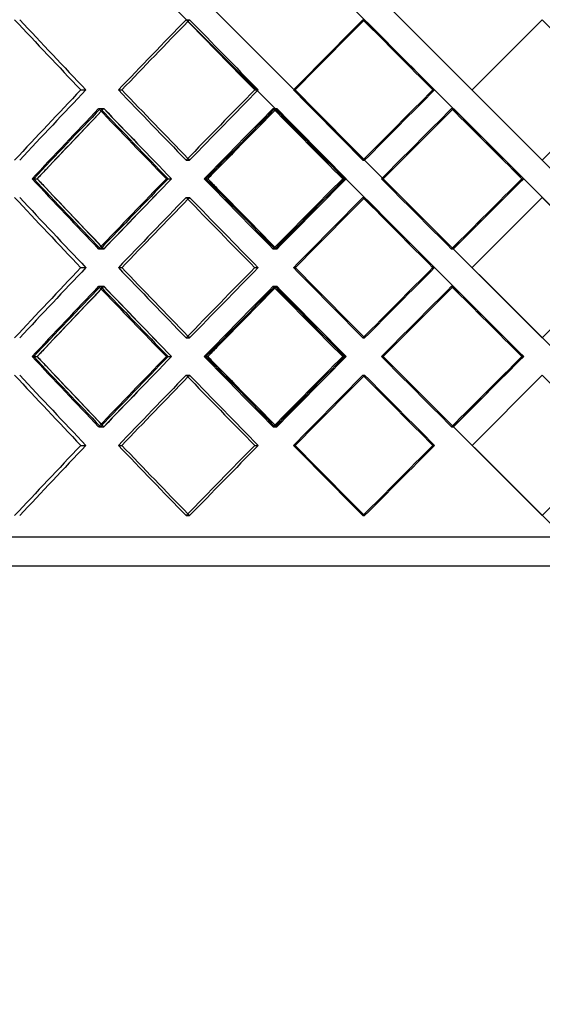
# Model space of a CAD drawing. Header units: millimetres. Extents: x -380 to 380, y -254 to 320.
# Tile 5 of 12: x -90 to 0, y -84 to 87. Entities that reach past the tile are written whole.
import ezdxf

# ---------------------------------------------------------------- set-up
doc = ezdxf.new("R2010")
doc.units = ezdxf.units.MM
doc.layers.add('HIDDEN', color=7, linetype='Continuous')
doc.layers.add('THICK', color=7, linetype='Continuous')

msp = doc.modelspace()

# ---------------------------------------------------------------- linework, layer by layer
at = {"layer": 'HIDDEN'}
for p, q in [((-255, 311), (255, -199)), ((-255, 280.24), (-3.23, 28.47)), ((-61.62, 86.77), (-61.03, 86.77)), ((-61.62, 86.77), (-61.03, 86.77)), ((-31.04, 86.77), (-30.74, 86.77)), ((-31.04, 86.77), (-30.74, 86.77)), ((0, 86.77), (0, 86.77)), ((-79.85, 74.62), (-78.96, 74.62)), ((-79.85, 74.62), (-78.96, 74.62)), ((-73.35, 74.62), (-72.76, 74.62)), ((-49.76, 74.62), (-49.16, 74.62)), ((-49.76, 74.62), (-49.16, 74.62)), ((-43.07, 74.62), (-42.77, 74.62)), ((-18.94, 74.62), (-18.64, 74.62)), ((-18.94, 74.62), (-18.64, 74.62)), ((-12.15, 74.62), (-12.15, 74.62)), ((-12.15, 74.62), (-12.15, 74.62)), ((-76.76, 71.39), (-75.88, 71.39)), ((-76.45, 71.39), (-75.85, 71.39)), ((-46.58, 71.39), (-45.98, 71.39)), ((-46.25, 71.39), (-45.95, 71.39)), ((-15.71, 71.39), (-15.41, 71.39)), ((-15.55, 71.22), (-15.38, 71.39)), ((-15.38, 71.39), (-15.38, 71.39)), ((-61.62, 62.46), (-61.03, 62.46)), ((-61.62, 62.46), (-61.03, 62.46)), ((-31.04, 62.46), (-30.74, 62.46)), ((-31.04, 62.46), (-30.74, 62.46)), ((0, 62.46), (0, 62.46)), ((-27.54, 59.23), (-25.91, 60.85)), ((-88.01, 59.23), (-87.4, 59.23)), ((-65.04, 59.23), (-64.15, 59.23)), ((-64.76, 59.23), (-64.16, 59.23)), ((-58.19, 59.23), (-57.89, 59.23)), ((-34.54, 59.23), (-33.93, 59.23)), ((-34.24, 59.23), (-33.94, 59.23)), ((-27.54, 59.23), (-27.54, 59.23)), ((-25.91, 57.61), (-27.54, 59.23)), ((-3.23, 59.23), (-15.38, 47.08)), ((-3.53, 59.23), (-3.22, 59.23)), ((-3.23, 59.23), (-3.23, 59.23)), ((-61.62, 56), (-61.03, 56)), ((-61.62, 56), (-61.03, 56)), ((-31.04, 56), (-30.74, 56)), ((-31.04, 56), (-30.74, 56)), ((0, 56), (0, 56)), ((-76.76, 47.08), (-75.88, 47.08)), ((-76.45, 47.08), (-75.85, 47.08)), ((-46.58, 47.08), (-45.98, 47.08)), ((-46.25, 47.08), (-45.95, 47.08)), ((-15.71, 47.08), (-15.41, 47.08)), ((-15.55, 47.25), (255, -223.3)), ((-15.38, 47.08), (-15.38, 47.08)), ((-79.85, 43.85), (-78.96, 43.85)), ((-79.85, 43.85), (-78.96, 43.85)), ((-73.35, 43.85), (-72.76, 43.85)), ((-49.76, 43.85), (-49.16, 43.85)), ((-49.76, 43.85), (-49.16, 43.85)), ((-43.07, 43.85), (-42.77, 43.85)), ((-18.94, 43.85), (-18.64, 43.85)), ((-18.94, 43.85), (-18.64, 43.85)), ((-12.15, 43.85), (-12.15, 43.85)), ((-12.15, 43.85), (-12.15, 43.85)), ((-76.76, 40.62), (-75.88, 40.62)), ((-76.45, 40.62), (-75.85, 40.62)), ((-46.58, 40.62), (-45.98, 40.62)), ((-46.25, 40.62), (-45.95, 40.62)), ((-15.71, 40.62), (-15.41, 40.62)), ((-15.55, 40.45), (-15.38, 40.62)), ((-15.38, 40.62), (-15.38, 40.62)), ((-61.62, 31.7), (-61.03, 31.7)), ((-61.62, 31.7), (-61.03, 31.7)), ((-31.04, 31.7), (-30.74, 31.7)), ((-31.04, 31.7), (-30.74, 31.7)), ((0, 31.7), (0, 31.7)), ((-27.54, 28.47), (-25.91, 30.09)), ((-88.01, 28.47), (-87.4, 28.47)), ((-65.04, 28.47), (-64.15, 28.47)), ((-64.76, 28.47), (-64.16, 28.47)), ((-58.19, 28.47), (-57.89, 28.47)), ((-34.54, 28.47), (-33.93, 28.47)), ((-34.24, 28.47), (-33.94, 28.47)), ((-27.54, 28.47), (-27.54, 28.47)), ((-27.54, 28.47), (255, -254.07)), ((-3.23, 28.47), (-15.38, 16.31)), ((-3.53, 28.47), (-3.22, 28.47)), ((-3.23, 28.47), (-3.23, 28.47)), ((-61.62, 25.24), (-61.03, 25.24)), ((-61.62, 25.24), (-61.03, 25.24)), ((-31.04, 25.24), (-30.74, 25.24)), ((-31.04, 25.24), (-30.74, 25.24)), ((0, 25.24), (0, 25.24)), ((-76.76, 16.31), (-75.88, 16.31)), ((-76.45, 16.31), (-75.85, 16.31)), ((-46.58, 16.31), (-45.98, 16.31)), ((-46.25, 16.31), (-45.95, 16.31)), ((-15.71, 16.31), (-15.41, 16.31)), ((-15.55, 16.48), (255, -254.07)), ((-15.38, 16.31), (-15.38, 16.31)), ((-79.85, 13.08), (-78.96, 13.08)), ((-79.85, 13.08), (-78.96, 13.08)), ((-73.35, 13.08), (-72.76, 13.08)), ((-49.76, 13.08), (-49.16, 13.08)), ((-49.76, 13.08), (-49.16, 13.08)), ((-43.07, 13.08), (-42.77, 13.08)), ((-18.94, 13.08), (-18.64, 13.08)), ((-18.94, 13.08), (-18.64, 13.08)), ((-12.15, 13.08), (-12.15, 13.08)), ((-12.15, 13.08), (-12.15, 13.08)), ((-61.62, 0.93), (-61.03, 0.93)), ((-61.62, 0.93), (-61.03, 0.93)), ((-31.04, 0.93), (-30.74, 0.93)), ((-31.04, 0.93), (-30.74, 0.93)), ((0, 0.93), (0, 0.93)), ((0, -2.8), (-255, -2.8)), ((255, -2.8), (0, -2.8))]:
    msp.add_line(p, q, dxfattribs=at)
for centre, major_axis, ratio, start_param, end_param in [((0, 86.77), (-250.82, 250.82), 0.183257, 1.389551, 1.437224), ((0, 86.77), (250.82, -250.82), 0.183257, -1.752042, -1.704368), ((0, 86.77), (255.62, 255.62), 0.121422, 1.691627, 1.738837), ((0, 86.77), (-253.14, -253.14), 0.121422, -1.449966, -1.448758), ((0, 86.77), (-253.14, 253.14), 0.121422, 1.449966, 1.49764), ((0, 86.77), (253.14, -253.14), 0.121422, -1.691627, -1.643953), ((0, 86.77), (257.03, 257.03), 0.060489, 1.631212, 1.678422), ((0, 86.77), (-254.53, -254.53), 0.060489, -1.510381, -1.509786), ((0, 86.77), (-254.53, 254.53), 0.060489, 1.510381, 1.558055), ((0, 86.77), (254.53, -254.53), 0.060489, -1.631212, -1.583538), ((0, 62.46), (-250.82, -250.82), 0.183257, -1.437224, -1.389551), ((0, 62.46), (250.82, 250.82), 0.183257, 1.704368, 1.752042), ((0, 62.46), (255.62, -255.62), 0.121422, -1.738837, -1.691627), ((0, 62.46), (-253.14, -253.14), 0.121422, -1.49764, -1.449966), ((0, 62.46), (253.14, 253.14), 0.121422, 1.643953, 1.691627), ((0, 62.46), (257.03, -257.03), 0.060489, -1.678422, -1.631212), ((0, 62.46), (-254.53, -254.53), 0.060489, -1.558055, -1.510381), ((0, 62.46), (254.53, 254.53), 0.060489, 1.583538, 1.631212), ((0, 86.77), (255.62, 255.62), 0.121422, 1.751404, 1.798766), ((0, 56), (255.62, -255.62), 0.121422, -1.751404, -1.704175), ((0, 56), (-250.82, -250.82), 0.183257, -1.449914, -1.44809), ((0, 86.77), (253.14, 253.14), 0.121422, 1.75199, 1.753866), ((0, 86.77), (-250.82, 250.82), 0.183257, 1.449914, 1.497744), ((0, 56), (253.14, -253.14), 0.121422, -1.75199, -1.704298), ((0, 86.77), (257.03, 257.03), 0.060489, 1.690988, 1.73835), ((0, 56), (-253.14, -253.14), 0.121422, -1.510329, -1.509134), ((0, 86.77), (254.53, 254.53), 0.060489, 1.691575, 1.692822), ((0, 56), (257.03, -257.03), 0.060489, -1.690988, -1.64376), ((0, 86.77), (-253.14, 253.14), 0.121422, 1.510329, 1.558159), ((0, 56), (254.53, -254.53), 0.060489, -1.691575, -1.643883), ((0, 56), (-254.53, -254.53), 0.060489, -1.570745, -1.570152), ((0, 86.77), (-254.53, 254.53), 0.060489, 1.570745, 1.618574), ((0, 62.46), (-253.14, 253.14), 0.121422, 1.448758, 1.449966), ((0, 62.46), (-254.53, 254.53), 0.060489, 1.509786, 1.510381), ((0, 86.77), (253.14, 253.14), 0.121422, 1.793428, 1.79982), ((0, 86.77), (254.53, 254.53), 0.060489, 1.733013, 1.739405), ((0, 31.7), (255.62, -255.62), 0.121422, -1.798766, -1.751404), ((0, 31.7), (253.14, -253.14), 0.121422, -1.79982, -1.793428), ((0, 62.46), (255.62, 255.62), 0.121422, 1.704175, 1.751404), ((0, 31.7), (-250.82, -250.82), 0.183257, -1.497744, -1.449914), ((0, 62.46), (253.14, 253.14), 0.121422, 1.704298, 1.75199), ((0, 31.7), (257.03, -257.03), 0.060489, -1.73835, -1.690988), ((0, 31.7), (254.53, -254.53), 0.060489, -1.739405, -1.733013), ((0, 62.46), (257.03, 257.03), 0.060489, 1.64376, 1.690988), ((0, 31.7), (-253.14, -253.14), 0.121422, -1.558159, -1.510329), ((0, 62.46), (254.53, 254.53), 0.060489, 1.643883, 1.691575), ((0, 31.7), (-254.53, -254.53), 0.060489, -1.618574, -1.570745), ((0, 56), (-250.82, 250.82), 0.183257, 1.389551, 1.437224), ((0, 56), (250.82, -250.82), 0.183257, -1.752042, -1.704368), ((0, 56), (255.62, 255.62), 0.121422, 1.691627, 1.738837), ((0, 56), (-253.14, -253.14), 0.121422, -1.449966, -1.448758), ((0, 56), (-253.14, 253.14), 0.121422, 1.449966, 1.49764), ((0, 56), (253.14, -253.14), 0.121422, -1.691627, -1.643953), ((0, 56), (257.03, 257.03), 0.060489, 1.631212, 1.678422), ((0, 56), (-254.53, -254.53), 0.060489, -1.510381, -1.509786), ((0, 56), (-254.53, 254.53), 0.060489, 1.510381, 1.558055), ((0, 56), (254.53, -254.53), 0.060489, -1.631212, -1.583538), ((0, 62.46), (-250.82, 250.82), 0.183257, 1.44809, 1.449914), ((0, 31.7), (253.14, -253.14), 0.121422, -1.753866, -1.75199), ((0, 62.46), (-253.14, 253.14), 0.121422, 1.509134, 1.510329), ((0, 31.7), (254.53, -254.53), 0.060489, -1.692822, -1.691575), ((0, 62.46), (-254.53, 254.53), 0.060489, 1.570152, 1.570745), ((0, 31.7), (-250.82, -250.82), 0.183257, -1.437224, -1.389551), ((0, 31.7), (250.82, 250.82), 0.183257, 1.704368, 1.752042), ((0, 31.7), (255.62, -255.62), 0.121422, -1.738837, -1.691627), ((0, 31.7), (-253.14, -253.14), 0.121422, -1.49764, -1.449966), ((0, 31.7), (253.14, 253.14), 0.121422, 1.643953, 1.691627), ((0, 31.7), (257.03, -257.03), 0.060489, -1.678422, -1.631212), ((0, 31.7), (-254.53, -254.53), 0.060489, -1.558055, -1.510381), ((0, 31.7), (254.53, 254.53), 0.060489, 1.583538, 1.631212), ((0, 56), (255.62, 255.62), 0.121422, 1.751404, 1.798766), ((0, 25.24), (255.62, -255.62), 0.121422, -1.751404, -1.704175), ((0, 25.24), (-250.82, -250.82), 0.183257, -1.449914, -1.44809), ((0, 56), (253.14, 253.14), 0.121422, 1.75199, 1.753866), ((0, 56), (-250.82, 250.82), 0.183257, 1.449914, 1.497744), ((0, 25.24), (253.14, -253.14), 0.121422, -1.75199, -1.704298), ((0, 56), (257.03, 257.03), 0.060489, 1.690988, 1.73835), ((0, 25.24), (-253.14, -253.14), 0.121422, -1.510329, -1.509134), ((0, 56), (254.53, 254.53), 0.060489, 1.691575, 1.692822), ((0, 25.24), (257.03, -257.03), 0.060489, -1.690988, -1.64376), ((0, 56), (-253.14, 253.14), 0.121422, 1.510329, 1.558159), ((0, 25.24), (254.53, -254.53), 0.060489, -1.691575, -1.643883), ((0, 25.24), (-254.53, -254.53), 0.060489, -1.570745, -1.570152), ((0, 56), (-254.53, 254.53), 0.060489, 1.570745, 1.618574), ((0, 31.7), (-253.14, 253.14), 0.121422, 1.448758, 1.449966), ((0, 31.7), (-254.53, 254.53), 0.060489, 1.509786, 1.510381), ((0, 56), (253.14, 253.14), 0.121422, 1.793428, 1.79982), ((0, 56), (254.53, 254.53), 0.060489, 1.733013, 1.739405), ((0, 0.93), (255.62, -255.62), 0.121422, -1.798766, -1.751404), ((0, 0.93), (253.14, -253.14), 0.121422, -1.79982, -1.793428), ((0, 31.7), (255.62, 255.62), 0.121422, 1.704175, 1.751404), ((0, 0.93), (-250.82, -250.82), 0.183257, -1.497744, -1.449914), ((0, 31.7), (253.14, 253.14), 0.121422, 1.704298, 1.75199), ((0, 0.93), (257.03, -257.03), 0.060489, -1.73835, -1.690988), ((0, 0.93), (254.53, -254.53), 0.060489, -1.739405, -1.733013), ((0, 31.7), (257.03, 257.03), 0.060489, 1.64376, 1.690988), ((0, 0.93), (-253.14, -253.14), 0.121422, -1.558159, -1.510329), ((0, 31.7), (254.53, 254.53), 0.060489, 1.643883, 1.691575), ((0, 0.93), (-254.53, -254.53), 0.060489, -1.618574, -1.570745), ((0, 25.24), (-250.82, 250.82), 0.183257, 1.389551, 1.437224), ((0, 25.24), (250.82, -250.82), 0.183257, -1.752042, -1.704368), ((0, 25.24), (255.62, 255.62), 0.121422, 1.691627, 1.738837), ((0, 25.24), (-253.14, -253.14), 0.121422, -1.449966, -1.448758), ((0, 25.24), (-253.14, 253.14), 0.121422, 1.449966, 1.49764), ((0, 25.24), (253.14, -253.14), 0.121422, -1.691627, -1.643953), ((0, 25.24), (257.03, 257.03), 0.060489, 1.631212, 1.678422), ((0, 25.24), (-254.53, -254.53), 0.060489, -1.510381, -1.509786), ((0, 25.24), (-254.53, 254.53), 0.060489, 1.510381, 1.558055), ((0, 25.24), (254.53, -254.53), 0.060489, -1.631212, -1.583538), ((0, 31.7), (-250.82, 250.82), 0.183257, 1.44809, 1.449914), ((0, 0.93), (253.14, -253.14), 0.121422, -1.753866, -1.75199), ((0, 31.7), (-253.14, 253.14), 0.121422, 1.509134, 1.510329), ((0, 0.93), (254.53, -254.53), 0.060489, -1.692822, -1.691575), ((0, 31.7), (-254.53, 254.53), 0.060489, 1.570152, 1.570745), ((0, 0.93), (-250.82, -250.82), 0.183257, -1.437224, -1.389551), ((0, 0.93), (250.82, 250.82), 0.183257, 1.704368, 1.752042), ((0, 0.93), (255.62, -255.62), 0.121422, -1.738837, -1.691627), ((0, 0.93), (-253.14, -253.14), 0.121422, -1.49764, -1.449966), ((0, 0.93), (253.14, 253.14), 0.121422, 1.643953, 1.691627), ((0, 0.93), (257.03, -257.03), 0.060489, -1.678422, -1.631212), ((0, 0.93), (-254.53, -254.53), 0.060489, -1.558055, -1.510381), ((0, 0.93), (254.53, 254.53), 0.060489, 1.583538, 1.631212), ((0, 0.93), (-253.14, 253.14), 0.121422, 1.448758, 1.449966), ((0, 0.93), (-254.53, 254.53), 0.060489, 1.509786, 1.510381)]:
    msp.add_ellipse(centre, major_axis=major_axis, ratio=ratio, start_param=start_param, end_param=end_param, dxfattribs=at)
at = {"layer": 'THICK'}
for p, q in [((-257.5, 319.96), (257.5, -195.04)), ((-257.5, 319.96), (257.5, -195.04)), ((-257.5, 289.2), (0, 31.7)), ((-12.15, 74.62), (0, 86.77)), ((0, 86.77), (12.15, 74.62)), ((-73.35, 74.62), (-72.76, 74.62)), ((-43.07, 74.62), (-42.77, 74.62)), ((12.15, 74.62), (0, 62.46)), ((-25.91, 60.85), (-15.55, 71.22)), ((-88.28, 59.23), (-87.4, 59.23)), ((-58.48, 59.23), (-57.88, 59.23)), ((-27.83, 59.23), (-27.53, 59.23)), ((-25.91, 57.61), (255, -223.3)), ((-12.15, 43.85), (0, 56)), ((0, 56), (257.5, -201.5)), ((-73.35, 43.85), (-72.76, 43.85)), ((-43.07, 43.85), (-42.77, 43.85)), ((12.15, 43.85), (0, 31.7)), ((-25.91, 30.09), (-15.55, 40.45)), ((-88.28, 28.47), (-87.4, 28.47)), ((-58.48, 28.47), (-57.88, 28.47)), ((-27.83, 28.47), (-27.53, 28.47)), ((-15.55, 16.48), (-25.91, 26.85)), ((-12.15, 13.08), (0, 25.24)), ((0, 25.24), (257.5, -232.26)), ((-73.35, 13.08), (-72.76, 13.08)), ((-43.07, 13.08), (-42.77, 13.08)), ((0, 0.93), (-12.15, 13.08)), ((12.15, 13.08), (0, 0.93)), ((0, -7.8), (-257.5, -7.8)), ((257.5, -7.8), (0, -7.8))]:
    msp.add_line(p, q, dxfattribs=at)
for centre, major_axis, ratio, start_param, end_param in [((0, 86.77), (-253.28, 253.28), 0.183257, 1.389551, 1.436761), ((0, 86.77), (-255.62, -255.62), 0.121422, -1.449966, -1.402755), ((0, 86.77), (-253.14, -253.14), 0.121422, -1.448758, -1.402292), ((0, 86.77), (-255.62, 255.62), 0.121422, 1.449966, 1.497176), ((0, 86.77), (-257.03, -257.03), 0.060489, -1.510381, -1.463171), ((0, 86.77), (-254.53, -254.53), 0.060489, -1.509786, -1.462707), ((0, 86.77), (-257.03, 257.03), 0.060489, 1.510381, 1.557592), ((0, 62.46), (-253.28, -253.28), 0.183257, -1.436761, -1.389551), ((0, 62.46), (-255.62, 255.62), 0.121422, 1.402755, 1.449966), ((0, 62.46), (-253.14, 253.14), 0.121422, 1.402292, 1.448758), ((0, 62.46), (-255.62, -255.62), 0.121422, -1.497176, -1.449966), ((0, 62.46), (-257.03, 257.03), 0.060489, 1.463171, 1.510381), ((0, 62.46), (-254.53, 254.53), 0.060489, 1.462707, 1.509786), ((0, 62.46), (-257.03, -257.03), 0.060489, -1.557592, -1.510381), ((0, 56), (-253.28, -253.28), 0.183257, -1.449327, -1.402099), ((0, 56), (-250.82, -250.82), 0.183257, -1.44809, -1.402222), ((0, 86.77), (253.14, 253.14), 0.121422, 1.753866, 1.793428), ((0, 86.77), (-253.28, 253.28), 0.183257, 1.449327, 1.49669), ((0, 56), (-255.62, -255.62), 0.121422, -1.509743, -1.462514), ((0, 56), (-253.14, -253.14), 0.121422, -1.509134, -1.462637), ((0, 86.77), (254.53, 254.53), 0.060489, 1.692822, 1.733013), ((0, 86.77), (-255.62, 255.62), 0.121422, 1.509743, 1.557105), ((0, 56), (-257.03, -257.03), 0.060489, -1.570158, -1.52293), ((0, 56), (-254.53, -254.53), 0.060489, -1.570152, -1.523053), ((0, 86.77), (-257.03, 257.03), 0.060489, 1.570158, 1.61752), ((0, 62.46), (-253.28, 253.28), 0.183257, 1.402099, 1.449327), ((0, 62.46), (-250.82, 250.82), 0.183257, 1.402222, 1.44809), ((0, 31.7), (-253.28, -253.28), 0.183257, -1.49669, -1.449327), ((0, 62.46), (-255.62, 255.62), 0.121422, 1.462514, 1.509743), ((0, 62.46), (-253.14, 253.14), 0.121422, 1.462637, 1.509134), ((0, 31.7), (-255.62, -255.62), 0.121422, -1.557105, -1.509743), ((0, 62.46), (-257.03, 257.03), 0.060489, 1.52293, 1.570158), ((0, 62.46), (-254.53, 254.53), 0.060489, 1.523053, 1.570152), ((0, 31.7), (-257.03, -257.03), 0.060489, -1.61752, -1.570158), ((0, 31.7), (253.14, -253.14), 0.121422, -1.793428, -1.753866), ((0, 31.7), (254.53, -254.53), 0.060489, -1.733013, -1.692822), ((0, 56), (-253.28, 253.28), 0.183257, 1.389551, 1.436761), ((0, 56), (-255.62, -255.62), 0.121422, -1.449966, -1.402755), ((0, 56), (-253.14, -253.14), 0.121422, -1.448758, -1.402292), ((0, 56), (-255.62, 255.62), 0.121422, 1.449966, 1.497176), ((0, 56), (-257.03, -257.03), 0.060489, -1.510381, -1.463171), ((0, 56), (-254.53, -254.53), 0.060489, -1.509786, -1.462707), ((0, 56), (-257.03, 257.03), 0.060489, 1.510381, 1.557592), ((0, 31.7), (-253.28, -253.28), 0.183257, -1.436761, -1.389551), ((0, 31.7), (-255.62, 255.62), 0.121422, 1.402755, 1.449966), ((0, 31.7), (-253.14, 253.14), 0.121422, 1.402292, 1.448758), ((0, 31.7), (-255.62, -255.62), 0.121422, -1.497176, -1.449966), ((0, 31.7), (-257.03, 257.03), 0.060489, 1.463171, 1.510381), ((0, 31.7), (-254.53, 254.53), 0.060489, 1.462707, 1.509786), ((0, 31.7), (-257.03, -257.03), 0.060489, -1.557592, -1.510381), ((0, 25.24), (-253.28, -253.28), 0.183257, -1.449327, -1.402099), ((0, 25.24), (-250.82, -250.82), 0.183257, -1.44809, -1.402222), ((0, 56), (253.14, 253.14), 0.121422, 1.753866, 1.793428), ((0, 56), (-253.28, 253.28), 0.183257, 1.449327, 1.49669), ((0, 25.24), (-255.62, -255.62), 0.121422, -1.509743, -1.462514), ((0, 25.24), (-253.14, -253.14), 0.121422, -1.509134, -1.462637), ((0, 56), (254.53, 254.53), 0.060489, 1.692822, 1.733013), ((0, 56), (-255.62, 255.62), 0.121422, 1.509743, 1.557105), ((0, 25.24), (-257.03, -257.03), 0.060489, -1.570158, -1.52293), ((0, 25.24), (-254.53, -254.53), 0.060489, -1.570152, -1.523053), ((0, 56), (-257.03, 257.03), 0.060489, 1.570158, 1.61752), ((0, 31.7), (-253.28, 253.28), 0.183257, 1.402099, 1.449327), ((0, 31.7), (-250.82, 250.82), 0.183257, 1.402222, 1.44809), ((0, 0.93), (-253.28, -253.28), 0.183257, -1.49669, -1.449327), ((0, 31.7), (-255.62, 255.62), 0.121422, 1.462514, 1.509743), ((0, 31.7), (-253.14, 253.14), 0.121422, 1.462637, 1.509134), ((0, 0.93), (-255.62, -255.62), 0.121422, -1.557105, -1.509743), ((0, 31.7), (-257.03, 257.03), 0.060489, 1.52293, 1.570158), ((0, 31.7), (-254.53, 254.53), 0.060489, 1.523053, 1.570152), ((0, 0.93), (-257.03, -257.03), 0.060489, -1.61752, -1.570158), ((0, 0.93), (253.14, -253.14), 0.121422, -1.793428, -1.753866), ((0, 0.93), (254.53, -254.53), 0.060489, -1.733013, -1.692822), ((0, 25.24), (-253.28, 253.28), 0.183257, 1.389551, 1.436761), ((0, 25.24), (-255.62, -255.62), 0.121422, -1.449966, -1.402755), ((0, 25.24), (-253.14, -253.14), 0.121422, -1.448758, -1.402292), ((0, 25.24), (-255.62, 255.62), 0.121422, 1.449966, 1.497176), ((0, 25.24), (-257.03, -257.03), 0.060489, -1.510381, -1.463171), ((0, 25.24), (-254.53, -254.53), 0.060489, -1.509786, -1.462707), ((0, 25.24), (-257.03, 257.03), 0.060489, 1.510381, 1.557592), ((0, 0.93), (-253.28, -253.28), 0.183257, -1.436761, -1.389551), ((0, 0.93), (-255.62, 255.62), 0.121422, 1.402755, 1.449966), ((0, 0.93), (-253.14, 253.14), 0.121422, 1.402292, 1.448758), ((0, 0.93), (-255.62, -255.62), 0.121422, -1.497176, -1.449966), ((0, 0.93), (-257.03, 257.03), 0.060489, 1.463171, 1.510381), ((0, 0.93), (-254.53, 254.53), 0.060489, 1.462707, 1.509786), ((0, 0.93), (-257.03, -257.03), 0.060489, -1.557592, -1.510381)]:
    msp.add_ellipse(centre, major_axis=major_axis, ratio=ratio, start_param=start_param, end_param=end_param, dxfattribs=at)

doc.saveas('drawing.dxf')
